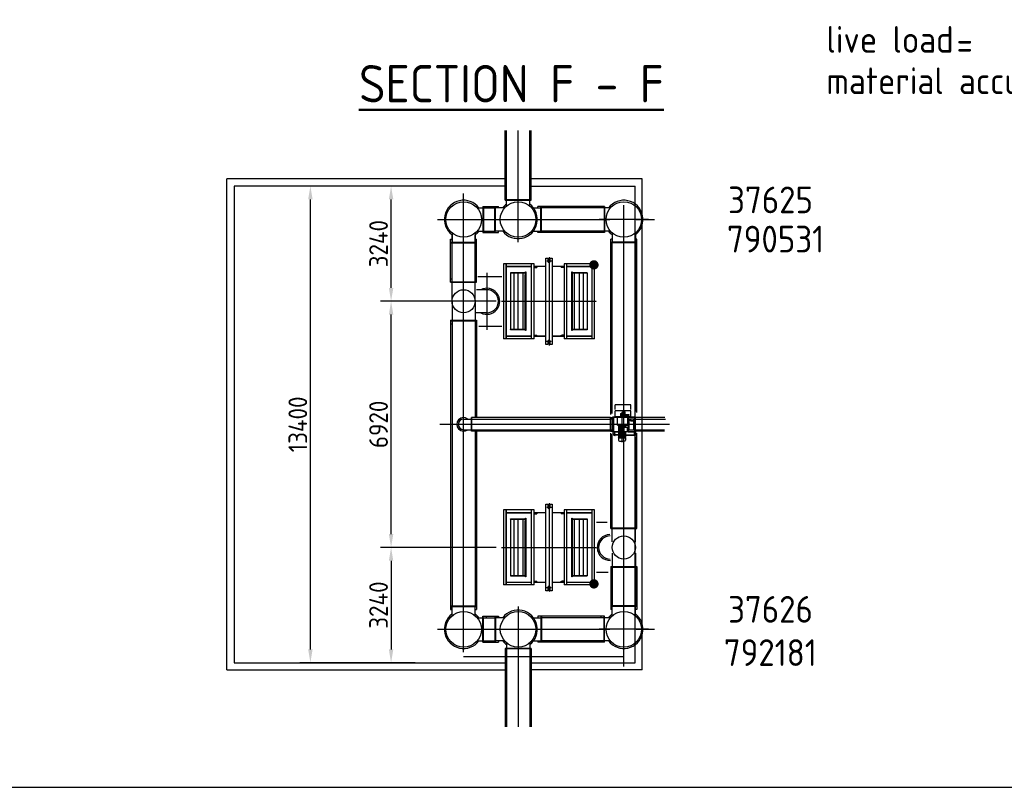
# Model space of a CAD drawing. Header units: millimetres. Extents: x -34725 to 178350, y -13707 to 126150.
# Tile 102 of 256: x 3345 to 31008, y 0 to 21580. Entities that reach past the tile are written whole.
import ezdxf
from ezdxf.enums import TextEntityAlignment as Align

# ---------------------------------------------------------------- set-up
doc = ezdxf.new("R2010")
doc.units = ezdxf.units.MM
doc.linetypes.add('GEN3', pattern=[6.25, 5, -1.25])
doc.linetypes.add('GEN7', pattern=[13.75, 10, -1.25, 1.25, -1.25])
doc.layers.get('0').update_dxf_attribs({"linetype": 'CONTINUOUS'})
doc.layers.get('Defpoints').update_dxf_attribs({"linetype": 'CONTINUOUS'})
for name, color, linetype in [('1', 9, 'CONTINUOUS'), ('3', 6, 'GEN3'), ('5', 3, 'CONTINUOUS'), ('7', 4, 'GEN7'), ('VIEW', 1, 'CONTINUOUS')]:
    doc.layers.add(name, color=color, linetype=linetype)
for name, color, linetype, lineweight in [('AM_0', 7, 'CONTINUOUS', 50), ('AM_4', 3, 'CONTINUOUS', 25), ('AM_5', 3, 'CONTINUOUS', 25)]:
    doc.layers.add(name, color=color, linetype=linetype, lineweight=lineweight)
doc.styles.get("Standard").update_dxf_attribs({"font": 'isocp.shx'})
doc.dimstyles.new('AM_ISO', dxfattribs={"dimtxt": 3.5, "dimasz": 2.5, "dimexe": 2, "dimexo": 1, "dimgap": 0.6, "dimtad": 1, "dimdsep": 46, "dimtxsty": 'Standard', "dimcen": 0, "dimclrd": 256, "dimclre": 256, "dimclrt": 2, "dimadec": 0, "dimazin": 2, "dimtp": 0.1, "dimtm": 0.1, "dimtfac": 0.71, "dimtmove": 0, "dimatfit": 3, "dimfxl": 1, "dimtfill": 1, "dimtfillclr": 256, "dimlwd": -1, "dimlwe": -1, "dimarcsym": 0})

# ---------------------------------------------------------------- blocks, each defined once
blk = doc.blocks.new('Gebäude_3')
at = {"layer": 'AM_4'}
for p, q in [((7615, 7209), (7615, 9173)), ((7655, 7221), (7655, 9173)), ((7980, 6027), (7980, 9173)), ((8305, 7221), (8305, 9173)), ((8345, 7209), (8345, 9173)), ((-200, -5993), (-200, 7807)), ((7615, 7807), (-200, 7807)), ((11465, 7807), (8345, 7807)), ((11465, -5993), (11465, 7807)), ((0, 7607), (0, -5793)), ((7615, 7607), (0, 7607)), ((8345, 7607), (11265, 7607)), ((11265, -5793), (11265, 7607)), ((6450, -5493), (6450, 7395)), ((7655, 7306), (7615, 7306)), ((8345, 7217), (7615, 7217)), ((8345, 7205), (7615, 7205)), ((8305, 7221), (7655, 7221)), ((7655, 7047), (7655, 7205)), ((8345, 7306), (8305, 7306)), ((8305, 7047), (8305, 7205)), ((6830, 6992), (6988, 6992)), ((6988, 7032), (7426, 7032)), ((6988, 7032), (6988, 6302)), ((7000, 7032), (7000, 6302)), ((7004, 6992), (7325, 6992)), ((7004, 6992), (7004, 6342)), ((7089, 7032), (7089, 6992)), ((7325, 6302), (7325, 7032)), ((7337, 6302), (7337, 7032)), ((7600, 6992), (7341, 6992)), ((7341, 6342), (7341, 6992)), ((7426, 6992), (7426, 7032)), ((8360, 6992), (8619, 6992)), ((10412, 7032), (8534, 7032)), ((8534, 6992), (8534, 7032)), ((8619, 6342), (8619, 6992)), ((8623, 6302), (8623, 7032)), ((8635, 6302), (8635, 7032)), ((10396, 6992), (8635, 6992)), ((10311, 7032), (10311, 6992)), ((10396, 6992), (10396, 6342)), ((10400, 7032), (10400, 6302)), ((10412, 7032), (10412, 6302)), ((10570, 6992), (10412, 6992)), ((10950, -5900), (10950, 7071)), ((5714, 6667), (10557, 6667)), ((11643, 6667), (10257, 6667)), ((11564, 6667), (10336, 6667)), ((11298, 6667), (11813, 6667)), ((6085, 4901), (6085, 6113)), ((6085, 6113), (6125, 6113)), ((6125, 6287), (6125, 6028)), ((6125, 4917), (6125, 6239)), ((6775, 6287), (6775, 6028)), ((6775, 4917), (6775, 6239)), ((6775, 6113), (6815, 6113)), ((6815, 4901), (6815, 6113)), ((6830, 6342), (6988, 6342)), ((6988, 6302), (7426, 6302)), ((7004, 6342), (7325, 6342)), ((7089, 6342), (7089, 6302)), ((7600, 6342), (7341, 6342)), ((7426, 6302), (7426, 6342)), ((8360, 6342), (8619, 6342)), ((8534, 6302), (8534, 6342)), ((10412, 6302), (8534, 6302)), ((10396, 6342), (8635, 6342)), ((10311, 6342), (10311, 6302)), ((10570, 6342), (10412, 6342)), ((10585, 1187), (10585, 6113)), ((10625, 6113), (10585, 6113)), ((10625, 6287), (10625, 6028)), ((11275, 6287), (11275, 6028)), ((11315, 6113), (11275, 6113)), ((11315, 1244), (11315, 6113)), ((6085, 6024), (6815, 6024)), ((6085, 6012), (6815, 6012)), ((6125, 6028), (6775, 6028)), ((11315, 6024), (10585, 6024)), ((11315, 6012), (10585, 6012)), ((11275, 6028), (10625, 6028)), ((10625, 1214), (10625, 6012)), ((11275, 1265), (11275, 6012)), ((6085, 5002), (6125, 5002)), ((6775, 5002), (6815, 5002)), ((6847, 5067), (7520, 5067)), ((7100, 5167), (7100, 3567)), ((6085, 4913), (6450, 4913)), ((6085, 4901), (6450, 4901)), ((6125, 4917), (6450, 4917)), ((6125, 4367), (6125, 4901)), ((6450, 4917), (6775, 4917)), ((6450, 4913), (6815, 4913)), ((6450, 4901), (6815, 4901)), ((6775, 4367), (6775, 4901)), ((7100, 4692), (6812, 4692)), ((6125, 4367), (6125, 3834)), ((6775, 4367), (6775, 3834)), ((7100, 4042), (6800, 4042)), ((6085, 3834), (6085, -4299)), ((6085, 3834), (6815, 3834)), ((6085, 3822), (6815, 3822)), ((6085, 3732), (6125, 3732)), ((6125, 3817), (6125, -4191)), ((6125, 3817), (6775, 3817)), ((6775, 3817), (6775, 1097)), ((6775, 3732), (6815, 3732)), ((6815, 3834), (6815, 1097)), ((6877, 3667), (7520, 3667)), ((10704, 1323), (10704, 1456)), ((11151, 1456), (10704, 1456)), ((11151, 1323), (11151, 1456)), ((10637, 694), (10637, 1120)), ((10637, 1120), (10841, 1120)), ((10637, 1112), (10772, 1112)), ((10674, 694), (10674, 1120)), ((10704, 1126), (10704, 1286)), ((11151, 1286), (10704, 1286)), ((10704, 1126), (11151, 1126)), ((10772, 887), (10772, 1114)), ((10772, 1114), (11061, 1114)), ((10841, 1129), (10896, 1129)), ((10841, 1129), (10841, 1114)), ((10841, 1121), (10896, 1121)), ((10861, 1214), (10861, 1134)), ((10861, 1214), (10931, 1214)), ((10861, 1134), (10896, 1134)), ((10866, 1132), (10866, 1129)), ((10866, 1132), (10896, 1132)), ((10896, 1134), (10870, 1134)), ((10870, 1134), (10870, 1132)), ((10896, 1251), (10896, 411)), ((10896, 1134), (10921, 1134)), ((10931, 1134), (10896, 1134)), ((10926, 1132), (10896, 1132)), ((10921, 1132), (10896, 1132)), ((10951, 1129), (10896, 1129)), ((10921, 1129), (10896, 1129)), ((10951, 1121), (10896, 1121)), ((10986, 1261), (10916, 1261)), ((10916, 1214), (10916, 1261)), ((10921, 1134), (10921, 1132)), ((10926, 1132), (10926, 1129)), ((10931, 1214), (10931, 1134)), ((10986, 1181), (10931, 1181)), ((11101, 1178), (10931, 1178)), ((10931, 1163), (11101, 1163)), ((10951, 652), (10951, 1162)), ((10951, 1129), (10951, 1114)), ((10951, 1120), (11264, 1120)), ((10986, 1181), (10986, 1261)), ((11011, 1163), (11013, 1126)), ((11061, 887), (11061, 1114)), ((11061, 1112), (11264, 1112)), ((11083, 694), (11083, 1120)), ((11101, 1163), (11101, 1178)), ((11151, 1126), (11151, 1286)), ((11264, 1097), (11264, 1120)), ((12234, 907), (5784, 907)), ((6450, 1057), (6670, 1057)), ((10579, 1097), (6670, 1097)), ((6670, 717), (6670, 1097)), ((6678, 717), (6678, 1097)), ((6682, 1057), (10579, 1057)), ((6682, 757), (6682, 1057)), ((10579, 717), (10579, 1097)), ((10579, 1097), (10637, 1097)), ((10594, 717), (10594, 1097)), ((10637, 1057), (10598, 1057)), ((10598, 757), (10598, 1057)), ((10772, 887), (11061, 887)), ((10789, 874), (10789, 887)), ((10789, 874), (11003, 874)), ((10797, 864), (10797, 874)), ((10797, 864), (10995, 864)), ((10799, 864), (10799, 828)), ((10818, 826), (10818, 864)), ((10838, 826), (10838, 864)), ((10858, 826), (10858, 864)), ((10878, 826), (10878, 864)), ((10914, 826), (10914, 864)), ((10934, 826), (10934, 864)), ((10954, 826), (10954, 864)), ((10974, 826), (10974, 864)), ((10993, 864), (10993, 828)), ((10995, 864), (10995, 874)), ((11003, 874), (11003, 887)), ((11230, 1057), (11098, 1057)), ((11098, 757), (11098, 1057)), ((11155, 1029), (11110, 1012)), ((11155, 996), (11110, 1012)), ((11155, 1029), (11155, 1020)), ((11155, 1020), (11210, 1020)), ((11155, 996), (11155, 1005)), ((11155, 1005), (11210, 1005)), ((11210, 1005), (11210, 1020)), ((11230, 757), (11230, 1057)), ((11261, 717), (11261, 1097)), ((12105, 1097), (11263, 1097)), ((11276, 717), (11276, 1097)), ((11276, 1057), (12117, 1057)), ((6450, 757), (6670, 757)), ((10579, 717), (6670, 717)), ((6682, 757), (10579, 757)), ((6775, 717), (6775, -4194)), ((6815, 717), (6815, -4299)), ((10579, 717), (10637, 717)), ((10585, -2019), (10585, 656)), ((10598, 757), (10637, 757)), ((10625, -2003), (10625, 636)), ((10799, 702), (10637, 702)), ((10637, 694), (10799, 694)), ((10655, 643), (10655, 694)), ((10655, 643), (10656, 641)), ((10655, 643), (10675, 643)), ((10655, 643), (10656, 641)), ((10656, 641), (10675, 641)), ((10657, 638), (10657, 626)), ((10657, 638), (10675, 638)), ((10657, 626), (10675, 626)), ((10659, 641), (10659, 638)), ((10659, 626), (10659, 623)), ((10691, 623), (10659, 623)), ((10663, 623), (10663, 616)), ((10666, 638), (10666, 626)), ((10695, 643), (10675, 643)), ((10694, 641), (10675, 641)), ((10694, 638), (10675, 638)), ((10694, 626), (10675, 626)), ((10696, 596), (10683, 596)), ((10684, 638), (10684, 626)), ((10696, 620), (10690, 620)), ((10691, 641), (10691, 638)), ((10691, 626), (10691, 623)), ((10695, 643), (10694, 641)), ((10694, 638), (10694, 626)), ((10695, 643), (10695, 694)), ((10711, 623), (10696, 623)), ((10696, 623), (10696, 593)), ((10799, 615), (10696, 615)), ((10799, 600), (10696, 600)), ((10696, 593), (10711, 593)), ((10711, 593), (10711, 623)), ((10809, 826), (10799, 828)), ((10809, 826), (10799, 823)), ((10799, 823), (10799, 542)), ((10809, 826), (11072, 826)), ((10818, 826), (10818, 524)), ((10838, 826), (10838, 524)), ((10858, 826), (10858, 524)), ((10878, 826), (10878, 524)), ((10914, 826), (10914, 524)), ((10934, 826), (10934, 524)), ((10954, 826), (10954, 524)), ((10956, 694), (10956, 826)), ((11072, 694), (10956, 694)), ((10974, 694), (10974, 524)), ((10983, 826), (10993, 828)), ((10993, 694), (10993, 542)), ((10993, 615), (11251, 615)), ((10993, 600), (11251, 600)), ((11058, 694), (11058, 826)), ((11072, 694), (11072, 826)), ((11264, 702), (11072, 702)), ((11072, 694), (11264, 694)), ((11098, 757), (11230, 757)), ((11236, 593), (11236, 623)), ((11236, 623), (11251, 623)), ((11251, 593), (11236, 593)), ((11251, 623), (11251, 593)), ((11251, 620), (11257, 620)), ((11251, 596), (11264, 596)), ((11252, 643), (11252, 694)), ((11252, 643), (11272, 643)), ((11252, 643), (11253, 641)), ((11253, 641), (11272, 641)), ((11253, 638), (11272, 638)), ((11253, 638), (11253, 626)), ((11253, 626), (11272, 626)), ((11256, 641), (11256, 638)), ((11256, 626), (11256, 623)), ((11256, 623), (11288, 623)), ((12090, 717), (11263, 717)), ((11263, 638), (11263, 626)), ((11264, 694), (11264, 717)), ((11292, 643), (11272, 643)), ((11291, 641), (11272, 641)), ((11290, 638), (11272, 638)), ((11290, 626), (11272, 626)), ((11275, -2003), (11275, 555)), ((11276, 757), (12090, 757)), ((11281, 638), (11281, 626)), ((11284, 623), (11284, 616)), ((11288, 641), (11288, 638)), ((11288, 626), (11288, 623)), ((11290, 638), (11290, 626)), ((11292, 643), (11291, 641)), ((11292, 643), (11291, 641)), ((11292, 643), (11292, 717)), ((11315, -2019), (11315, 656)), ((10809, 524), (10799, 542)), ((10993, 524), (10799, 524)), ((10799, 524), (10799, 466)), ((10829, 436), (10963, 436)), ((10983, 524), (10993, 542)), ((10993, 524), (10993, 466)), ((10481, -1853), (10180, -1853)), ((10585, -1918), (10625, -1918)), ((11315, -1918), (11275, -1918)), ((10585, -2007), (10950, -2007)), ((10585, -2019), (10950, -2019)), ((10625, -2003), (10950, -2003)), ((10625, -2391), (10625, -2019)), ((10950, -2003), (11315, -2003)), ((10950, -2007), (11315, -2007)), ((10950, -2019), (11315, -2019)), ((11275, -2391), (11275, -2019)), ((10625, -2714), (10625, -3086)), ((11275, -2714), (11275, -3086)), ((10511, -3253), (10180, -3253)), ((10585, -3086), (10585, -4299)), ((10585, -3086), (10950, -3086)), ((10585, -3098), (10950, -3098)), ((10585, -3188), (10625, -3188)), ((10625, -3103), (10950, -3103)), ((10625, -3103), (10625, -4197)), ((10950, -3086), (11315, -3086)), ((10950, -3098), (11315, -3098)), ((10950, -3103), (11275, -3103)), ((11275, -3103), (11275, -4197)), ((11275, -3188), (11315, -3188)), ((11315, -3086), (11315, -4299)), ((10950, -5609), (10950, -4096)), ((6085, -4197), (6815, -4197)), ((6085, -4209), (6815, -4209)), ((6085, -4299), (6125, -4299)), ((6125, -4473), (6125, -4214)), ((6125, -4214), (6775, -4214)), ((6775, -4473), (6775, -4214)), ((6775, -4299), (6815, -4299)), ((7980, -4213), (7980, -7592)), ((11315, -4197), (10585, -4197)), ((11315, -4209), (10585, -4209)), ((10625, -4299), (10585, -4299)), ((11275, -4214), (10625, -4214)), ((10625, -4473), (10625, -4214)), ((11275, -4473), (11275, -4214)), ((11315, -4299), (11275, -4299)), ((6830, -4528), (6988, -4528)), ((6988, -5218), (6988, -4488)), ((6988, -4488), (7426, -4488)), ((7000, -5218), (7000, -4488)), ((7004, -5178), (7004, -4528)), ((7004, -4528), (7325, -4528)), ((7089, -4528), (7089, -4488)), ((7325, -4488), (7325, -5218)), ((7337, -4488), (7337, -5218)), ((7600, -4528), (7341, -4528)), ((7341, -4528), (7341, -5178)), ((7426, -4488), (7426, -4528)), ((8360, -4528), (8619, -4528)), ((10412, -4488), (8534, -4488)), ((8534, -4488), (8534, -4528)), ((8619, -4528), (8619, -5178)), ((8623, -4488), (8623, -5218)), ((8635, -4488), (8635, -5218)), ((10396, -4528), (8635, -4528)), ((10311, -4528), (10311, -4488)), ((10396, -5178), (10396, -4528)), ((10400, -5218), (10400, -4488)), ((10412, -5218), (10412, -4488)), ((10570, -4528), (10412, -4528)), ((5714, -4853), (10557, -4853)), ((11643, -4853), (10257, -4853)), ((11564, -4853), (10336, -4853)), ((11298, -4853), (11813, -4853)), ((6830, -5178), (6988, -5178)), ((6988, -5218), (7426, -5218)), ((7004, -5178), (7325, -5178)), ((7089, -5218), (7089, -5178)), ((7600, -5178), (7341, -5178)), ((7426, -5178), (7426, -5218)), ((7655, -5233), (7655, -5390)), ((8305, -5233), (8305, -5390)), ((8360, -5178), (8619, -5178)), ((8534, -5178), (8534, -5218)), ((10412, -5218), (8534, -5218)), ((10396, -5178), (8635, -5178)), ((10311, -5218), (10311, -5178)), ((10570, -5178), (10412, -5178)), ((7615, -5390), (7615, -7592)), ((8345, -5390), (7615, -5390)), ((8345, -5402), (7615, -5402)), ((7655, -5492), (7615, -5492)), ((7655, -5407), (7655, -7592)), ((8305, -5407), (7655, -5407)), ((8305, -5407), (8305, -7592)), ((8345, -5492), (8305, -5492)), ((8345, -5390), (8345, -7592)), ((0, -5793), (7615, -5793)), ((10950, -5631), (6450, -5631)), ((8345, -5793), (11265, -5793)), ((-200, -5993), (7615, -5993)), ((11465, -5993), (8345, -5993))]:
    blk.add_line(p, q, dxfattribs=at)
for centre, radius in [((6450, 6667), 500), ((7980, 6667), 500), ((10950, 6667), 500), ((6450, 4367), 325), ((10950, -2553), 325), ((6450, -4853), 500), ((7980, -4853), 500), ((10950, -4853), 500)]:
    blk.add_circle(centre, radius, dxfattribs=at)
for centre, radius, start, end in [((6450, 6667), 540, 37.0026, 232.9974), ((10950, 6667), 540, 307.0026, 142.9974), ((7980, 6667), 540, 217.0026, 52.9974), ((7980, 6667), 540, 127.0026, 142.9974), ((6450, 6667), 540, 307.0026, 322.9974), ((10950, 6667), 540, 217.0026, 232.9974), ((7100, 4367), 365, 242.9249, 117.0751), ((7100, 4367), 325, 270, 90), ((6450, 907), 190, 52.1364, 307.8636), ((6450, 907), 150, 90, 270), ((10683, 616), 20, 180, 270), ((10690, 623), 3, 180, 270), ((11257, 623), 3, 270, 0), ((11264, 616), 20, 270, 0), ((10829, 466), 30, 180, 270), ((10963, 466), 30, 270, 0), ((10567, -2553), 365, 92.0241, 271.7167), ((10567, -2553), 325, 90, 270), ((6450, -4853), 540, 127.0026, 322.9974), ((6450, -4853), 540, 37.0026, 52.9974), ((7980, -4853), 540, 307.0026, 142.9974), ((10950, -4853), 540, 217.0026, 52.9974), ((10950, -4853), 540, 127.0026, 142.9974), ((7980, -4853), 540, 217.0026, 232.9974)]:
    blk.add_arc(centre, radius, start, end, dxfattribs=at)
blk = doc.blocks.new('Fuss_Draufsicht')
for p, q in [((-90, 1215), (-35, 1215)), ((-90, -1215), (-90, 1215)), ((-35, 1215), (-35, 1125)), ((35, 1125), (35, 1215)), ((35, 1215), (90, 1215)), ((90, 1215), (90, -1215)), ((-420, 1055), (-1280, 1055)), ((-1280, 1055), (-1280, -1055)), ((-1200, -1055), (-1200, 1055)), ((-1200, 975), (-500, 975)), ((-500, 1055), (-500, -1055)), ((-420, -1055), (-420, 1055)), ((-420, 985), (-90, 985)), ((-90, 975), (-420, 975)), ((-420, 968), (-390, 968)), ((-420, 968), (-340, 968)), ((-420, 948), (-340, 948)), ((-340, 968), (-340, 948)), ((90, 985), (420, 985)), ((420, 975), (90, 975)), ((340, 968), (340, 948)), ((420, 968), (340, 968)), ((420, 948), (340, 948)), ((420, 968), (390, 968)), ((420, 1055), (420, -1055)), ((1280, 1055), (420, 1055)), ((500, -1055), (500, 1055)), ((500, 975), (1200, 975)), ((1200, 1055), (1200, -1055)), ((1280, -1055), (1280, 1055)), ((-1080, 796), (-1080, 800)), ((-1080, 800), (-671, 800)), ((-671, 796), (-1080, 796)), ((-1077, -796), (-1077, 796)), ((-1077, 796), (-673, 796)), ((-673, 796), (-673, -796)), ((-673, -771), (-673, 746)), ((-671, 800), (-671, 796)), ((-663, -825), (-663, 825)), ((-663, 825), (-650, 825)), ((-663, 746), (-663, -771)), ((-650, 825), (-650, -825)), ((638, -825), (638, 825)), ((638, 825), (651, 825)), ((651, 825), (651, -825)), ((651, 671), (651, -771)), ((660, 796), (660, 800)), ((660, 800), (1069, 800)), ((1069, 796), (660, 796)), ((662, -796), (662, 796)), ((662, 796), (1066, 796)), ((662, -771), (662, 671)), ((713, -796), (713, 796)), ((1066, 796), (1066, -796)), ((1069, 800), (1069, 796)), ((-1080, -800), (-1080, -796)), ((-1080, -796), (-671, -796)), ((-671, -800), (-1080, -800)), ((-673, -796), (-1077, -796)), ((-671, -796), (-671, -800)), ((-650, -825), (-663, -825)), ((651, -825), (638, -825)), ((660, -800), (660, -796)), ((660, -796), (1069, -796)), ((1069, -800), (660, -800)), ((1066, -796), (662, -796)), ((1069, -796), (1069, -800)), ((-420, -1055), (-1280, -1055)), ((-1200, -975), (-500, -975)), ((-420, -948), (-340, -948)), ((-420, -968), (-390, -968)), ((-420, -968), (-340, -968)), ((-420, -975), (-90, -975)), ((-90, -985), (-420, -985)), ((-340, -968), (-340, -948)), ((90, -975), (420, -975)), ((420, -985), (90, -985)), ((340, -948), (380, -948)), ((340, -968), (340, -948)), ((380, -968), (340, -968)), ((380, -948), (370, -948)), ((420, -948), (380, -948)), ((380, -968), (420, -968)), ((1280, -1055), (420, -1055)), ((500, -975), (1200, -975)), ((-35, -1215), (-90, -1215)), ((-35, -1125), (-35, -1215)), ((35, -1215), (35, -1125)), ((90, -1215), (35, -1215))]:
    blk.add_line(p, q)
for centre, start, end in [((0, 1125), 180, 0), ((0, -1125), 0, 180)]:
    blk.add_arc(centre, 35, start, end)
at = {"layer": '1'}
for p, q in [((-985, -796), (-985, 796)), ((-866, -796), (-866, 796)), ((-724, -796), (-724, 796)), ((855, -796), (855, 796)), ((971, -796), (971, 796))]:
    blk.add_line(p, q, dxfattribs=at)
at = {"layer": '3'}
for p, q in [((-1210, 1055), (-1210, -1055)), ((-1200, 985), (-500, 985)), ((-490, -1055), (-490, 1055)), ((490, 1055), (490, -1055)), ((500, 985), (1200, 985)), ((1210, -1055), (1210, 1055)), ((-500, -985), (-1200, -985)), ((1200, -985), (500, -985))]:
    blk.add_line(p, q, dxfattribs=at)
at = {"layer": '7'}
for p, q in [((71, 1125), (-67, 1125)), ((0, 1245), (0, -1245)), ((-1337, 0), (1337, 0)), ((-71, -1125), (71, -1125))]:
    blk.add_line(p, q, dxfattribs=at)
blk = doc.blocks.new('*D67')
at = {"layer": 'AM_5', "transparency": 16777216}
for p, q in [((16683, 13663), (13479, 13663)), ((13779, 7118), (13779, 13288)), ((16731, 6743), (13479, 6743))]:
    blk.add_line(p, q, dxfattribs=at)
for points in [[(13717, 13288), (13842, 13288), (13779, 13663)], [(13717, 7118), (13842, 7118), (13779, 6743)]]:
    blk.add_solid(points, dxfattribs=at)
at = {"layer": 'Defpoints', "color": 0, "transparency": 16777216}
for p in [(13779, 13663), (16833, 13663), (16881, 6743)]:
    blk.add_point(p, dxfattribs=at)
at = {"layer": 'AM_5', "color": 2, "transparency": 16777216, "insert": (13427, 10203), "char_height": 525, "attachment_point": 5, "rotation": 90, "bg_fill": 3, "box_fill_scale": 1.1, "bg_fill_color": 256, "bg_fill_true_color": 13158600, "bg_fill_transparency": 0}
blk.add_mtext('6920', dxfattribs=at)
blk = doc.blocks.new('*D68')
at = {"layer": 'AM_5', "transparency": 16777216}
for p, q in [((14521, 16903), (13479, 16903)), ((13779, 14038), (13779, 16528)), ((16731, 13663), (13479, 13663))]:
    blk.add_line(p, q, dxfattribs=at)
for points in [[(13717, 16528), (13842, 16528), (13779, 16903)], [(13717, 14038), (13842, 14038), (13779, 13663)]]:
    blk.add_solid(points, dxfattribs=at)
at = {"layer": 'Defpoints', "color": 0, "transparency": 16777216}
for p in [(13779, 16903), (14671, 16903), (16881, 13663)]:
    blk.add_point(p, dxfattribs=at)
at = {"layer": 'AM_5', "color": 2, "transparency": 16777216, "insert": (13427, 15283), "char_height": 525, "attachment_point": 5, "rotation": 90, "bg_fill": 3, "box_fill_scale": 1.1, "bg_fill_color": 256, "bg_fill_true_color": 13158600, "bg_fill_transparency": 0}
blk.add_mtext('3240', dxfattribs=at)
blk = doc.blocks.new('*D69')
at = {"layer": 'AM_5', "transparency": 16777216}
for p, q in [((16731, 6743), (13479, 6743)), ((13779, 6368), (13779, 3878)), ((14356, 3503), (13479, 3503))]:
    blk.add_line(p, q, dxfattribs=at)
for points in [[(13717, 6368), (13842, 6368), (13779, 6743)], [(13717, 3878), (13842, 3878), (13779, 3503)]]:
    blk.add_solid(points, dxfattribs=at)
at = {"layer": 'Defpoints', "color": 0, "transparency": 16777216}
for p in [(16881, 6743), (13779, 3503), (14506, 3503)]:
    blk.add_point(p, dxfattribs=at)
at = {"layer": 'AM_5', "color": 2, "transparency": 16777216, "insert": (13427, 5123), "char_height": 525, "attachment_point": 5, "rotation": 90, "bg_fill": 3, "box_fill_scale": 1.1, "bg_fill_color": 256, "bg_fill_true_color": 13158600, "bg_fill_transparency": 0}
blk.add_mtext('3240', dxfattribs=at)
blk = doc.blocks.new('*D70')
at = {"layer": 'AM_5', "transparency": 16777216}
for p, q in [((14458, 16903), (11212, 16903)), ((11512, 3878), (11512, 16528)), ((14458, 3503), (11212, 3503))]:
    blk.add_line(p, q, dxfattribs=at)
for points in [[(11449, 16528), (11574, 16528), (11512, 16903)], [(11449, 3878), (11574, 3878), (11512, 3503)]]:
    blk.add_solid(points, dxfattribs=at)
at = {"layer": 'Defpoints', "color": 0, "transparency": 16777216}
for p in [(11512, 16903), (14608, 16903), (14608, 3503)]:
    blk.add_point(p, dxfattribs=at)
at = {"layer": 'AM_5', "color": 2, "transparency": 16777216, "insert": (11159, 10203), "char_height": 525, "attachment_point": 5, "rotation": 90, "bg_fill": 3, "box_fill_scale": 1.1, "bg_fill_color": 256, "bg_fill_true_color": 13158600, "bg_fill_transparency": 0}
blk.add_mtext('13400', dxfattribs=at)

msp = doc.modelspace()

# ---------------------------------------------------------------- linework, layer by layer
at = {"layer": '5'}
for points in [[(19540.211, 14709.181, 131.25, 131.25, -1), (19416.915, 14664.185, 131.25, 131.25, -1), (19540.211, 14709.181, 0, 0, 0), (22927.239, 15945.235, 0, 0, 0), (26043.393, 15945.235, 0, 0, 0)], [(19540.211, 5696.865, 131.25, 131.25, 1), (19416.915, 5741.86, 131.25, 131.25, 1), (19540.211, 5696.865, 0, 0, 0), (22927.239, 4460.81, 0, 0, 0), (26043.393, 4460.81, 0, 0, 0)]]:
    msp.add_lwpolyline(points, format="xyseb", dxfattribs=at)
at = {"layer": 'VIEW'}
msp.add_lwpolyline([(0, 0), (178350, 0), (178350, 126150), (0, 126150)], close=True, dxfattribs=at)

# ---------------------------------------------------------------- block references
at = {"layer": 'AM_0'}
msp.add_blockref('Gebäude_3', (9367.716, 9295.761), dxfattribs=at)
at = {"layer": 'AM_4'}
for p in [(18217.716, 13663.022), (18217.716, 6743.023)]:
    msp.add_blockref('Fuss_Draufsicht', p, dxfattribs=at)

# ---------------------------------------------------------------- texts
at = {"layer": 'AM_0'}
for s, height, p in [('live load', 750, (26008.927, 20649.509)), ('%%USECTION F - F', 1050, (12877.546, 19255.006)), ('material accumulated', 750, (26008.927, 19486.923)), ('37625', 750, (23247.986, 16138.819)), ('790531', 750, (23216.17, 15036.662)), ('37626', 750, (23247.986, 4628.323)), ('792181', 750, (23128.668, 3412.284))]:
    msp.add_text(s, height=height, dxfattribs=at).set_placement(p)
msp.add_text('=   130 kN    NEW 140 kN', height=750, dxfattribs=at).set_placement((40931.919, 20312.009), align=Align.BOTTOM_RIGHT)

# ---------------------------------------------------------------- next in the draw order: dimensions: what is measured, and where the dimension line sits
at = {"layer": 'AM_5'}
dim = msp.add_linear_dim(base=(13779.395, 13663.022), p1=(16881.117, 6743.023), p2=(16832.716, 13663.022), angle=270, dimstyle='AM_ISO', override={"dimscale": 150}, dxfattribs=at)
dim.commit()
dim.dimension.update_dxf_attribs({"geometry": '*D67', "text_midpoint": (13426.716, 10203.023)})

# ---------------------------------------------------------------- next in the draw order: dimensions: what is measured, and where the dimension line sits
for base, p1, p2, picture, middle in [((13779.395, 16903.023), (16881.117, 13663.022), (14670.627, 16903.023), '*D68', (13426.843, 15283.023)), ((13779.395, 3503.023), (16881.117, 6743.023), (14506.375, 3503.023), '*D69', (13426.843, 5123.023))]:
    dim = msp.add_linear_dim(base=base, p1=p1, p2=p2, angle=270, dimstyle='AM_ISO', override={"dimscale": 150}, dxfattribs=at)
    dim.commit()
    dim.dimension.update_dxf_attribs({"geometry": picture, "text_midpoint": middle})

# ---------------------------------------------------------------- next in the draw order: dimensions: what is measured, and where the dimension line sits
dim = msp.add_linear_dim(base=(11511.627, 16903.023), p1=(14608.237, 3503.023), p2=(14608.237, 16903.023), angle=270, dimstyle='AM_ISO', override={"dimscale": 150}, dxfattribs=at)
dim.commit()
dim.dimension.update_dxf_attribs({"geometry": '*D70', "text_midpoint": (11159.127, 10203.023)})

doc.saveas('drawing.dxf')
